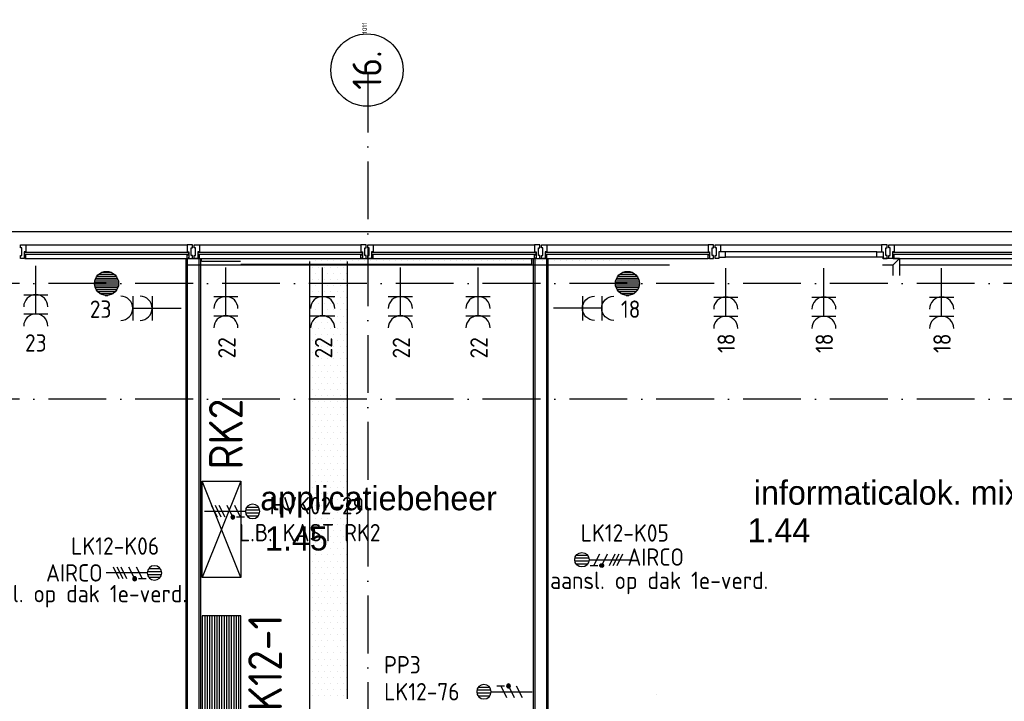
# Model space of a CAD drawing. Header units: millimetres. Extents: x 84333 to 241285, y -2244 to 84291.
# Tile 11 of 74: x 111118 to 121324, y 70843 to 77910. Entities that reach past the tile are written whole.
import ezdxf
from ezdxf.enums import TextEntityAlignment as Align

# ---------------------------------------------------------------- set-up
doc = ezdxf.new("R2010")
doc.units = ezdxf.units.MM
doc.header["$LTSCALE"] = 100
for name, pattern in [('CENTER2', [1.125, 0.75, -0.125, 0.125, -0.125]), ('DASHDOT', [9, 6, -1.5, 0, -1.5]), ('SMALL_DASH', [1.5, 0.5, -1])]:
    doc.linetypes.add(name, pattern=pattern)
doc.layers.get('0').update_dxf_attribs({"linetype": 'CONTINUOUS'})
for name, color, linetype in [('AFDELING', 4, 'CONTINUOUS'), ('AL$7----_STRAMIEN', 1, 'DASHDOT'), ('AL21----_BUITENWAND', 4, 'CONTINUOUS'), ('AL22----_BINNENWAND', 7, 'CONTINUOUS'), ('AL28----_KONSTRUKTIE', 3, 'CONTINUOUS'), ('AL31----_BUITENKOZ', 7, 'CONTINUOUS'), ('ALN-----_BLOCKNAAM', 2, 'CONTINUOUS'), ('ALXAA---_GEWBETON', 12, 'CONTINUOUS'), ('ALXOU---_GLAS', 7, 'CONTINUOUS'), ('BOUW', 8, 'CONTINUOUS'), ('EB62205-_ATTRIB', 2, 'CONTINUOUS'), ('EB62209-_ATTRIB', 2, 'CONTINUOUS'), ('EB63103-_ATTRIB', 2, 'CONTINUOUS'), ('EB63104-_ATTRIB', 2, 'CONTINUOUS'), ('EB63105-_ATTRIB', 2, 'CONTINUOUS'), ('EL62205-_KRACHT-KAST', 3, 'CONTINUOUS'), ('EL62209-_KRACHT-ASP400', 3, 'CONTINUOUS'), ('EL63103-_LICHT-WCD230V', 3, 'CONTINUOUS'), ('EL63104-_LICHT-ASP230V', 3, 'CONTINUOUS'), ('EL63105-_LICHT-KAST', 3, 'CONTINUOUS'), ('EL6441--_DATACOM', 3, 'CONTINUOUS'), ('KABELGGOOT1', 8, 'CONTINUOUS'), ('wandgoot bestaand', 30, 'CONTINUOUS')]:
    doc.layers.add(name, color=color, linetype=linetype)
doc.styles.add('1_8', font='ISO', dxfattribs={"height": 1.8})
doc.styles.add('3_5', font='iso', dxfattribs={"height": 3.5})
doc.styles.add('BURO-025', font='BUROFONT.shx', dxfattribs={"height": 250})
doc.styles.get("Standard").update_dxf_attribs({"font": 'iso.shx'})
doc.styles.add('TECHNIC', font='technic_.ttf')

# ---------------------------------------------------------------- blocks, each defined once
blk = doc.blocks.new('ES3W2A')
for p, q in [((1.25, 2), (-1.25, 2)), ((0, 2), (0, -3)), ((1.25, 0), (-1.25, 0))]:
    blk.add_line(p, q)
for centre in [(0, 3.25), (0, 1.25)]:
    blk.add_arc(centre, 1.25, 180, 0)
at = {"style": '1_8'}
for tag, flags, p in [('VERMOGEN', 9, (-2.5, 5)), ('GROEP', 8, (0, 5)), ('SCHAK', 8, (2.5, 5)), ('GELIJK', 9, (5, 5)), ('KAST', 9, (7, 5)), ('TAL', 8, (2.5, 5))]:
    blk.add_attdef(tag, text='', height=1.8, rotation=90, dxfattribs=dict(at, flags=flags)).set_placement(p, align=Align.MIDDLE_CENTER)
at = {"style": '1_8', "width": 0.7, "flags": 8}
blk.add_attdef('DOEL', text='', height=1.8, rotation=90, dxfattribs=at).set_placement((-2.5, 5), align=Align.MIDDLE_LEFT)
at = {"style": '1_8', "flags": 9}
blk.add_attdef('M_CODE', text='', height=1.8, dxfattribs=at).set_placement((0, 0), align=Align.MIDDLE_CENTER)
blk = doc.blocks.new('ES2X2')
for p, q in [((-0.45, 1.4), (-0.45, 2.6)), ((-0.15, 1.27), (-0.15, 2.73)), ((0.15, 1.27), (0.15, 2.73)), ((0.45, 1.4), (0.45, 2.6)), ((0, 1.25), (0, -3))]:
    blk.add_line(p, q)
at = {"color": 1}
for p, q in [((-0.6, 1.15), (-0.6, 0.35)), ((-0.72, -0.21), (-0.72, 0.11)), ((-0.64, -0.25), (-0.64, 0.15)), ((-0.6, 0.75), (0.6, 0.15)), ((-0.56, -0.25), (-0.56, 0.15)), ((-0.48, -0.21), (-0.48, 0.11)), ((-0.6, -0.05), (0.6, -0.65)), ((-0.6, -0.85), (0.6, -1.45)), ((-0.6, -1.25), (0.6, -1.85)), ((-0.6, -1.65), (0.6, -2.25))]:
    blk.add_line(p, q, dxfattribs=at)
blk.add_circle((0, 2), 0.75)
blk.add_circle((-0.6, -0.05), 0.2, dxfattribs=at)
at = {"style": '1_8'}
for tag, flags, p in [('VERMOGEN', 9, (-2.5, 4.5)), ('GROEP', 8, (0, 4.5)), ('SCHAK', 8, (2.5, 4.5)), ('KAST', 9, (7, 4.5)), ('DOEL', 8, (-2.5, 1))]:
    blk.add_attdef(tag, text='', height=1.8, rotation=90, dxfattribs=dict(at, flags=flags)).set_placement(p, align=Align.MIDDLE_LEFT)
at = {"style": '1_8', "flags": 8}
blk.add_attdef('TAL', text='', height=1.8, rotation=90, dxfattribs=at).set_placement((2.5, 4.5), align=Align.MIDDLE_CENTER)
at = {"style": '1_8', "flags": 9}
blk.add_attdef('M_CODE', text='', height=1.8, dxfattribs=at).set_placement((0, 0), align=Align.MIDDLE_CENTER)
blk = doc.blocks.new('ES111261')
for p, q in [((-5, 1.75), (5, 1.75)), ((-5, 1.5), (5, 1.5)), ((-5, 1.25), (5, 1.25)), ((-5, 1), (5, 1)), ((-5, 0.75), (5, 0.75)), ((-5, 0.5), (5, 0.5)), ((-5, 0.25), (5, 0.25)), ((-5, 0), (5, 0)), ((-5, -0.25), (5, -0.25)), ((-5, -0.5), (5, -0.5)), ((-5, -0.75), (5, -0.75)), ((-5, -1), (5, -1)), ((-5, -1.25), (5, -1.25)), ((-5, -1.5), (5, -1.5)), ((-5, -1.75), (5, -1.75)), ((-5, -2), (5, -2))]:
    blk.add_line(p, q)
blk.add_lwpolyline([(-5, -2), (5, -2), (5, 2), (-5, 2)], close=True)
for tag, height, style, flags, p in [('GROEPI', 1.8, '1_8', 9, (0, 9.5)), ('GROEP', 1.8, '1_8', 8, (0, 7.5)), ('CODE', 3.5, '3_5', 8, (0, 4.5)), ('M_CODE', 1.8, '1_8', 9, (0, 0)), ('KAST', 1.8, '1_8', 9, (0, -3.5)), ('VERMOGEN', 1.8, '1_8', 9, (0, -5.5)), ('DOEL', 1.8, '1_8', 9, (0, -7.5)), ('VERMOGENI', 1.8, '1_8', 9, (0, -9.5)), ('DOELI', 1.8, '1_8', 9, (0, -11.5))]:
    blk.add_attdef(tag, text='', height=height, dxfattribs=dict(style=style, flags=flags)).set_placement(p, align=Align.MIDDLE_CENTER)
at = {"style": '1_8', "flags": 9}
blk.add_attdef('RUIMTE', text='', height=1.8, dxfattribs=at).set_placement((0, -9.5), align=Align.MIDDLE)
blk = doc.blocks.new('ES111263')
for p, q in [((-5, -2), (5, 2)), ((5, -2), (-5, 2))]:
    blk.add_line(p, q)
blk.add_lwpolyline([(5, -2), (-5, -2), (-5, 2), (5, 2)], close=True)
for tag, height, style, flags, p in [('GROEPI', 1.8, '1_8', 9, (0, 9.5)), ('GROEP', 1.8, '1_8', 8, (0, 7.5)), ('CODE', 3.5, '3_5', 8, (0, 4.5)), ('M_CODE', 1.8, '1_8', 9, (0, 0)), ('KAST', 1.8, '1_8', 9, (0, -3.5)), ('VERMOGEN', 1.8, '1_8', 9, (0, -5.5)), ('DOEL', 1.8, '1_8', 9, (0, -7.5)), ('VERMOGENI', 1.8, '1_8', 9, (0, -9.5)), ('DOELI', 1.8, '1_8', 9, (0, -11.5))]:
    blk.add_attdef(tag, text='', height=height, dxfattribs=dict(style=style, flags=flags)).set_placement(p, align=Align.MIDDLE_CENTER)
at = {"style": '1_8', "flags": 9}
blk.add_attdef('RUIMTE', text='', height=1.8, dxfattribs=at).set_placement((0, -9.5), align=Align.MIDDLE)
blk = doc.blocks.new('ES3X2')
for p, q in [((-0.45, 1.4), (-0.45, 2.6)), ((-0.15, 1.27), (-0.15, 2.73)), ((0.15, 1.27), (0.15, 2.73)), ((0.45, 1.4), (0.45, 2.6)), ((0, 1.25), (0, -3))]:
    blk.add_line(p, q)
at = {"color": 210}
for p, q in [((-0.6, 0.65), (-0.6, -0.15)), ((-0.6, 0.25), (0.6, -0.35)), ((-0.72, -0.71), (-0.72, -0.39)), ((-0.64, -0.75), (-0.64, -0.35)), ((-0.6, -0.55), (0.6, -1.15)), ((-0.56, -0.75), (-0.56, -0.35)), ((-0.48, -0.71), (-0.48, -0.39)), ((-0.6, -1.35), (0.6, -1.95))]:
    blk.add_line(p, q, dxfattribs=at)
blk.add_circle((0, 2), 0.75)
blk.add_circle((-0.6, -0.55), 0.2, dxfattribs=at)
at = {"style": '1_8'}
for tag, flags, p in [('VERMOGEN', 9, (-2.5, 4.5)), ('GROEP', 8, (0, 4.5)), ('SCHAK', 8, (2.5, 4.5)), ('KAST', 9, (7, 4.5)), ('DOEL', 8, (-2.5, 1))]:
    blk.add_attdef(tag, text='', height=1.8, rotation=90, dxfattribs=dict(at, flags=flags)).set_placement(p, align=Align.MIDDLE_LEFT)
at = {"style": '1_8', "flags": 8}
blk.add_attdef('TAL', text='', height=1.8, rotation=90, dxfattribs=at).set_placement((2.5, 4.5), align=Align.MIDDLE_CENTER)
at = {"style": '1_8', "flags": 9}
blk.add_attdef('M_CODE', text='', height=1.8, dxfattribs=at).set_placement((0, 0), align=Align.MIDDLE_CENTER)
blk = doc.blocks.new('1011')
at = {"layer": 'AL$7----_STRAMIEN', "color": 7, "linetype": 'Continuous'}
blk.add_circle((-750, 0), 750, dxfattribs=at)
at = {"layer": 'AL$7----_STRAMIEN', "color": 3, "linetype": 'Continuous'}
blk.add_attdef('STR-NAAM', text='', height=600, rotation=360, dxfattribs=at).set_placement((-750, 0), align=Align.MIDDLE)
at = {"layer": 'ALN-----_BLOCKNAAM', "linetype": 'Continuous'}
blk.add_text('1011', height=100, dxfattribs=at).set_placement((0, 0))
blk = doc.blocks.new('A$C13e6995e')
at = {"layer": 'AL$7----_STRAMIEN', "color": 1}
for p, q in [((30395, 79585), (30395, 41988)), ((46585, 77420), (9657, 77420)), ((46585, 76220), (9657, 76220))]:
    blk.add_line(p, q, dxfattribs=at)
at = {"layer": 'AL21----_BUITENWAND', "color": 8}
blk.add_line((13645, 77960), (47125, 77960), dxfattribs=at)
at = {"layer": 'AL22----_BINNENWAND', "color": 8}
for p, q in [((28510, 71070), (28510, 77680)), ((28510, 77680), (28660, 77680)), ((28660, 77680), (28660, 71070)), ((32110, 71070), (32110, 77680)), ((32110, 77680), (32260, 77680)), ((32260, 77680), (32260, 71070))]:
    blk.add_line(p, q, dxfattribs=at)
at = {"layer": 'AL22----_BINNENWAND', "color": 8, "linetype": 'Continuous'}
for p, q in [((28525, 71070), (28525, 77680)), ((28645, 71070), (28645, 77680)), ((32125, 77680), (32125, 71070)), ((32245, 77680), (32245, 71070))]:
    blk.add_line(p, q, dxfattribs=at)
at = {"layer": 'AL28----_KONSTRUKTIE', "color": 8}
for centre in [(27685, 77420), (33085, 77420)]:
    blk.add_circle(centre, 125, dxfattribs=at)
at = {"layer": 'AL31----_BUITENKOZ', "color": 8, "linetype": 'Continuous'}
for p, q in [((26794, 77813), (26794, 77819)), ((26794, 77819), (26813, 77819)), ((26794, 77800), (26794, 77813)), ((26794, 77790), (26794, 77800)), ((26794, 77800), (26794, 77800)), ((26808, 77790), (26794, 77790)), ((26808, 77710), (26808, 77790)), ((26813, 77819), (26850, 77819)), ((26850, 77819), (26850, 77812)), ((26850, 77812), (26850, 77808)), ((26850, 77808), (26850, 77800)), ((26850, 77800), (26850, 77747)), ((28557, 77819), (28520, 77819)), ((28520, 77819), (28520, 77812)), ((28520, 77812), (28520, 77808)), ((28520, 77808), (28520, 77800)), ((28520, 77800), (28520, 77747)), ((28576, 77819), (28557, 77819)), ((28562, 77710), (28562, 77790)), ((28562, 77790), (28576, 77790)), ((28576, 77813), (28576, 77819)), ((28576, 77799), (28576, 77813)), ((28576, 77790), (28576, 77799)), ((28576, 77799), (28576, 77799)), ((28594, 77813), (28594, 77819)), ((28594, 77819), (28613, 77819)), ((28594, 77800), (28594, 77813)), ((28594, 77790), (28594, 77800)), ((28594, 77800), (28594, 77800)), ((28608, 77790), (28594, 77790)), ((28608, 77710), (28608, 77790)), ((28613, 77819), (28650, 77819)), ((28650, 77819), (28650, 77812)), ((28650, 77812), (28650, 77808)), ((28650, 77808), (28650, 77800)), ((28650, 77800), (28650, 77747)), ((30357, 77819), (30320, 77819)), ((30320, 77819), (30320, 77812)), ((30320, 77812), (30320, 77808)), ((30320, 77808), (30320, 77800)), ((30320, 77800), (30320, 77747)), ((30376, 77819), (30357, 77819)), ((30362, 77710), (30362, 77790)), ((30362, 77790), (30376, 77790)), ((30376, 77813), (30376, 77819)), ((30376, 77799), (30376, 77813)), ((30376, 77790), (30376, 77799)), ((30376, 77799), (30376, 77799)), ((30394, 77813), (30394, 77819)), ((30394, 77819), (30413, 77819)), ((30394, 77800), (30394, 77813)), ((30394, 77790), (30394, 77800)), ((30394, 77800), (30394, 77800)), ((30408, 77790), (30394, 77790)), ((30408, 77710), (30408, 77790)), ((30413, 77819), (30450, 77819)), ((30450, 77819), (30450, 77812)), ((30450, 77812), (30450, 77808)), ((30450, 77808), (30450, 77800)), ((30450, 77800), (30450, 77747)), ((32157, 77819), (32120, 77819)), ((32120, 77819), (32120, 77812)), ((32120, 77812), (32120, 77808)), ((32120, 77808), (32120, 77800)), ((32120, 77800), (32120, 77747)), ((32176, 77819), (32157, 77819)), ((32162, 77710), (32162, 77790)), ((32162, 77790), (32176, 77790)), ((32176, 77813), (32176, 77819)), ((32176, 77799), (32176, 77813)), ((32176, 77790), (32176, 77799)), ((32176, 77799), (32176, 77799)), ((32194, 77813), (32194, 77819)), ((32194, 77819), (32213, 77819)), ((32194, 77800), (32194, 77813)), ((32194, 77790), (32194, 77800)), ((32194, 77800), (32194, 77800)), ((32208, 77790), (32194, 77790)), ((32208, 77710), (32208, 77790)), ((32213, 77819), (32250, 77819)), ((32250, 77819), (32250, 77812)), ((32250, 77812), (32250, 77808)), ((32250, 77808), (32250, 77800)), ((32250, 77800), (32250, 77747)), ((33957, 77819), (33920, 77819)), ((33920, 77819), (33920, 77812)), ((33920, 77812), (33920, 77808)), ((33920, 77808), (33920, 77800)), ((33920, 77800), (33920, 77747)), ((33976, 77819), (33957, 77819)), ((33962, 77710), (33962, 77790)), ((33962, 77790), (33976, 77790)), ((33976, 77813), (33976, 77819)), ((33976, 77799), (33976, 77813)), ((33976, 77790), (33976, 77799)), ((33976, 77799), (33976, 77799)), ((33994, 77813), (33994, 77819)), ((33994, 77819), (34013, 77819)), ((33994, 77800), (33994, 77813)), ((33994, 77790), (33994, 77800)), ((33994, 77800), (33994, 77800)), ((34008, 77790), (33994, 77790)), ((34008, 77710), (34008, 77790)), ((34013, 77819), (34050, 77819)), ((34050, 77819), (34050, 77812)), ((34050, 77812), (34050, 77808)), ((34050, 77808), (34050, 77800)), ((34050, 77800), (34050, 77747)), ((35757, 77819), (35720, 77819)), ((35720, 77819), (35720, 77812)), ((35720, 77812), (35720, 77808)), ((35720, 77808), (35720, 77800)), ((35720, 77800), (35720, 77747)), ((35776, 77819), (35757, 77819)), ((35762, 77710), (35762, 77790)), ((35762, 77790), (35776, 77790)), ((35776, 77813), (35776, 77819)), ((35776, 77799), (35776, 77813)), ((35776, 77790), (35776, 77799)), ((35776, 77799), (35776, 77799)), ((35794, 77813), (35794, 77819)), ((35794, 77819), (35813, 77819)), ((35794, 77800), (35794, 77813)), ((35794, 77790), (35794, 77800)), ((35794, 77800), (35794, 77800)), ((35808, 77790), (35794, 77790)), ((35808, 77710), (35808, 77790)), ((35813, 77819), (35850, 77819)), ((35850, 77819), (35850, 77812)), ((35850, 77812), (35850, 77808)), ((35850, 77808), (35850, 77800)), ((35850, 77800), (35850, 77747)), ((26794, 77700), (26794, 77710)), ((26794, 77710), (26808, 77710)), ((26794, 77686), (26794, 77700)), ((26794, 77700), (26794, 77700)), ((26794, 77680), (26794, 77686)), ((26833, 77680), (26794, 77680)), ((26850, 77747), (26833, 77747)), ((26833, 77747), (26833, 77680)), ((26833, 77717), (26833, 77685)), ((26850, 77717), (26833, 77717)), ((26833, 77685), (26838, 77685)), ((26838, 77685), (26838, 77680)), ((26838, 77680), (26850, 77680)), ((26850, 77680), (26850, 77717)), ((28520, 77747), (28537, 77747)), ((28520, 77680), (28520, 77717)), ((28520, 77717), (28537, 77717)), ((28532, 77680), (28520, 77680)), ((28537, 77685), (28532, 77685)), ((28532, 77685), (28532, 77680)), ((28537, 77747), (28537, 77680)), ((28537, 77717), (28537, 77685)), ((28537, 77680), (28576, 77680)), ((28576, 77710), (28562, 77710)), ((28576, 77700), (28576, 77710)), ((28576, 77686), (28576, 77700)), ((28576, 77700), (28576, 77700)), ((28576, 77680), (28576, 77686)), ((28594, 77700), (28594, 77710)), ((28594, 77710), (28608, 77710)), ((28594, 77686), (28594, 77700)), ((28594, 77700), (28594, 77700)), ((28594, 77680), (28594, 77686)), ((28633, 77680), (28594, 77680)), ((28650, 77747), (28633, 77747)), ((28633, 77747), (28633, 77680)), ((28633, 77717), (28633, 77685)), ((28650, 77717), (28633, 77717)), ((28633, 77685), (28638, 77685)), ((28638, 77685), (28638, 77680)), ((28638, 77680), (28650, 77680)), ((28650, 77680), (28650, 77717)), ((30320, 77747), (30337, 77747)), ((30320, 77680), (30320, 77717)), ((30320, 77717), (30337, 77717)), ((30332, 77680), (30320, 77680)), ((30337, 77685), (30332, 77685)), ((30332, 77685), (30332, 77680)), ((30337, 77747), (30337, 77680)), ((30337, 77717), (30337, 77685)), ((30337, 77680), (30376, 77680)), ((30376, 77710), (30362, 77710)), ((30376, 77700), (30376, 77710)), ((30376, 77686), (30376, 77700)), ((30376, 77700), (30376, 77700)), ((30376, 77680), (30376, 77686)), ((30394, 77700), (30394, 77710)), ((30394, 77710), (30408, 77710)), ((30394, 77686), (30394, 77700)), ((30394, 77700), (30394, 77700)), ((30394, 77680), (30394, 77686)), ((30433, 77680), (30394, 77680)), ((30450, 77747), (30433, 77747)), ((30433, 77747), (30433, 77680)), ((30433, 77717), (30433, 77685)), ((30450, 77717), (30433, 77717)), ((30433, 77685), (30438, 77685)), ((30438, 77685), (30438, 77680)), ((30438, 77680), (30450, 77680)), ((30450, 77680), (30450, 77717)), ((32120, 77747), (32137, 77747)), ((32120, 77680), (32120, 77717)), ((32120, 77717), (32137, 77717)), ((32132, 77680), (32120, 77680)), ((32137, 77685), (32132, 77685)), ((32132, 77685), (32132, 77680)), ((32137, 77747), (32137, 77680)), ((32137, 77717), (32137, 77685)), ((32137, 77680), (32176, 77680)), ((32176, 77710), (32162, 77710)), ((32176, 77700), (32176, 77710)), ((32176, 77686), (32176, 77700)), ((32176, 77700), (32176, 77700)), ((32176, 77680), (32176, 77686)), ((32194, 77700), (32194, 77710)), ((32194, 77710), (32208, 77710)), ((32194, 77686), (32194, 77700)), ((32194, 77700), (32194, 77700)), ((32194, 77680), (32194, 77686)), ((32233, 77680), (32194, 77680)), ((32250, 77747), (32233, 77747)), ((32233, 77747), (32233, 77680)), ((32233, 77717), (32233, 77685)), ((32250, 77717), (32233, 77717)), ((32233, 77685), (32238, 77685)), ((32238, 77685), (32238, 77680)), ((32238, 77680), (32250, 77680)), ((32250, 77680), (32250, 77717)), ((33920, 77747), (33937, 77747)), ((33920, 77680), (33920, 77717)), ((33920, 77717), (33937, 77717)), ((33932, 77680), (33920, 77680)), ((33937, 77685), (33932, 77685)), ((33932, 77685), (33932, 77680)), ((33937, 77747), (33937, 77680)), ((33937, 77717), (33937, 77685)), ((33937, 77680), (33976, 77680)), ((33976, 77710), (33962, 77710)), ((33976, 77700), (33976, 77710)), ((33976, 77686), (33976, 77700)), ((33976, 77700), (33976, 77700)), ((33976, 77680), (33976, 77686)), ((33994, 77700), (33994, 77710)), ((33994, 77710), (34008, 77710)), ((33994, 77686), (33994, 77700)), ((33994, 77700), (33994, 77700)), ((33994, 77680), (33994, 77686)), ((34033, 77680), (33994, 77680)), ((34050, 77747), (34033, 77747)), ((34033, 77747), (34033, 77680)), ((34033, 77747), (34033, 77693)), ((34100, 77747), (34033, 77747)), ((34033, 77693), (34100, 77693)), ((34100, 77693), (34100, 77747)), ((35670, 77693), (35670, 77747)), ((35670, 77747), (35737, 77747)), ((35737, 77693), (35670, 77693)), ((35720, 77747), (35737, 77747)), ((35737, 77747), (35737, 77680)), ((35737, 77747), (35737, 77693)), ((35737, 77680), (35776, 77680)), ((35776, 77710), (35762, 77710)), ((35776, 77700), (35776, 77710)), ((35776, 77686), (35776, 77700)), ((35776, 77700), (35776, 77700)), ((35776, 77680), (35776, 77686)), ((35794, 77700), (35794, 77710)), ((35794, 77710), (35808, 77710)), ((35794, 77686), (35794, 77700)), ((35794, 77700), (35794, 77700)), ((35794, 77680), (35794, 77686)), ((35833, 77680), (35794, 77680)), ((35850, 77747), (35833, 77747)), ((35833, 77747), (35833, 77680)), ((35833, 77717), (35833, 77685)), ((35850, 77717), (35833, 77717)), ((35833, 77685), (35838, 77685)), ((35838, 77685), (35838, 77680)), ((35838, 77680), (35850, 77680)), ((35850, 77680), (35850, 77717))]:
    blk.add_line(p, q, dxfattribs=at)
at = {"layer": 'AL31----_BUITENKOZ', "color": 8}
for p, q in [((26850, 77819), (28520, 77819)), ((28650, 77819), (30320, 77819)), ((30450, 77819), (32120, 77819)), ((32250, 77819), (33920, 77819)), ((34050, 77819), (35720, 77819)), ((35850, 77819), (37520, 77819)), ((26850, 77680), (28520, 77680)), ((28650, 77680), (30320, 77680)), ((30450, 77680), (32120, 77680)), ((32250, 77680), (33920, 77680)), ((35670, 77747), (34100, 77747)), ((35670, 77693), (34100, 77693)), ((35850, 77680), (37520, 77680))]:
    blk.add_line(p, q, dxfattribs=at)
at = {"layer": 'ALXAA---_GEWBETON', "color": 8}
for p, q in [((27573, 77476), (27797, 77476)), ((27585, 77496), (27784, 77496)), ((27605, 77516), (27765, 77516)), ((27638, 77536), (27732, 77536)), ((32973, 77476), (33197, 77476)), ((32985, 77496), (33184, 77496)), ((33005, 77516), (33165, 77516)), ((33038, 77536), (33132, 77536)), ((27560, 77416), (27810, 77416)), ((27561, 77436), (27809, 77436)), ((27562, 77396), (27808, 77396)), ((27565, 77456), (27805, 77456)), ((27568, 77376), (27802, 77376)), ((32960, 77416), (33210, 77416)), ((32961, 77436), (33209, 77436)), ((32962, 77396), (33208, 77396)), ((32965, 77456), (33205, 77456)), ((32968, 77376), (33202, 77376)), ((27578, 77356), (27792, 77356)), ((27593, 77336), (27777, 77336)), ((27616, 77316), (27754, 77316)), ((27672, 77296), (27698, 77296)), ((32978, 77356), (33192, 77356)), ((32993, 77336), (33177, 77336)), ((33016, 77316), (33154, 77316)), ((33072, 77296), (33098, 77296))]:
    blk.add_line(p, q, dxfattribs=at)
at = {"layer": 'ALXOU---_GLAS', "color": 8}
for p, q in [((26835, 77719), (26835, 77745)), ((26835, 77745), (28535, 77745)), ((28535, 77719), (26835, 77719)), ((28535, 77745), (28535, 77719)), ((28635, 77719), (28635, 77745)), ((28635, 77745), (30335, 77745)), ((30335, 77719), (28635, 77719)), ((30335, 77745), (30335, 77719)), ((30435, 77719), (30435, 77745)), ((30435, 77745), (32135, 77745)), ((32135, 77719), (30435, 77719)), ((32135, 77745), (32135, 77719)), ((32235, 77719), (32235, 77745)), ((32235, 77745), (33935, 77745)), ((33935, 77719), (32235, 77719)), ((33935, 77745), (33935, 77719)), ((35835, 77719), (35835, 77745)), ((35835, 77745), (37535, 77745)), ((37535, 77719), (35835, 77719))]:
    blk.add_line(p, q, dxfattribs=at)
at = {"layer": 'KABELGGOOT1'}
for p, q in [((28671, 77680, 1500), (32092, 77680, 1500)), ((28671, 77647, 1500), (28671, 77680, 1500)), ((32092, 77680, 1500), (32092, 77615, 1500)), ((29074, 77648, 3650), (28674, 77648, 3650)), ((32092, 77615, 1500), (29076, 77615, 1500)), ((29788, 77648, 3650), (29788, 44908, 3650)), ((29789, 77654), (29789, 77654)), ((29821, 77590), (29821, 77590)), ((29852, 77654), (29852, 77654)), ((29884, 77590), (29884, 77590)), ((29916, 77654), (29916, 77654)), ((29948, 77590), (29948, 77590)), ((29979, 77654), (29979, 77654)), ((30011, 77590), (30011, 77590)), ((30043, 77654), (30043, 77654)), ((30075, 77590), (30075, 77590)), ((30106, 77654), (30106, 77654)), ((30138, 77590), (30138, 77590)), ((30170, 77654), (30170, 77654)), ((30182, 73112, 3650), (30182, 77648, 3650)), ((30233, 77654), (30233, 77654)), ((30297, 77654), (30297, 77654)), ((30360, 77654), (30360, 77654)), ((30424, 77654), (30424, 77654)), ((30487, 77654), (30487, 77654)), ((30551, 77654), (30551, 77654)), ((30614, 77654), (30614, 77654)), ((30678, 77654), (30678, 77654)), ((30741, 77654), (30741, 77654)), ((30805, 77654), (30805, 77654)), ((30868, 77654), (30868, 77654)), ((30932, 77654), (30932, 77654)), ((30995, 77654), (30995, 77654)), ((31059, 77654), (31059, 77654)), ((31122, 77654), (31122, 77654)), ((31186, 77654), (31186, 77654)), ((31249, 77654), (31249, 77654)), ((31313, 77654), (31313, 77654)), ((31376, 77654), (31376, 77654)), ((31440, 77654), (31440, 77654)), ((31503, 77654), (31503, 77654)), ((31567, 77654), (31567, 77654)), ((31630, 77654), (31630, 77654)), ((31694, 77654), (31694, 77654)), ((31757, 77654), (31757, 77654)), ((31821, 77654), (31821, 77654)), ((31884, 77654), (31884, 77654)), ((31948, 77654), (31948, 77654)), ((32011, 77654), (32011, 77654)), ((32075, 77654), (32075, 77654)), ((32138, 77654), (32138, 77654)), ((32202, 77654), (32202, 77654)), ((32265, 77654), (32265, 77654)), ((32329, 77654), (32329, 77654)), ((32392, 77654), (32392, 77654)), ((32456, 77654), (32456, 77654)), ((32519, 77654), (32519, 77654)), ((32583, 77654), (32583, 77654)), ((32646, 77654), (32646, 77654)), ((32710, 77654), (32710, 77654)), ((32773, 77654), (32773, 77654)), ((32837, 77654), (32837, 77654)), ((32900, 77654), (32900, 77654)), ((32964, 77654), (32964, 77654)), ((33027, 77654), (33027, 77654)), ((33091, 77654), (33091, 77654)), ((33154, 77654), (33154, 77654)), ((29789, 77527), (29789, 77527)), ((29852, 77527), (29852, 77527)), ((29916, 77527), (29916, 77527)), ((29979, 77527), (29979, 77527)), ((30043, 77527), (30043, 77527)), ((30106, 77527), (30106, 77527)), ((30170, 77527), (30170, 77527)), ((29789, 77400), (29789, 77400)), ((29821, 77463), (29821, 77463)), ((29852, 77400), (29852, 77400)), ((29884, 77463), (29884, 77463)), ((29916, 77400), (29916, 77400)), ((29948, 77463), (29948, 77463)), ((29979, 77400), (29979, 77400)), ((30011, 77463), (30011, 77463)), ((30043, 77400), (30043, 77400)), ((30075, 77463), (30075, 77463)), ((30106, 77400), (30106, 77400)), ((30138, 77463), (30138, 77463)), ((30170, 77400), (30170, 77400)), ((29789, 77273), (29789, 77273)), ((29821, 77336), (29821, 77336)), ((29852, 77273), (29852, 77273)), ((29884, 77336), (29884, 77336)), ((29916, 77273), (29916, 77273)), ((29948, 77336), (29948, 77336)), ((29979, 77273), (29979, 77273)), ((30011, 77336), (30011, 77336)), ((30043, 77273), (30043, 77273)), ((30075, 77336), (30075, 77336)), ((30106, 77273), (30106, 77273)), ((30138, 77336), (30138, 77336)), ((30170, 77273), (30170, 77273)), ((29821, 77209), (29821, 77209)), ((29884, 77209), (29884, 77209)), ((29948, 77209), (29948, 77209)), ((30011, 77209), (30011, 77209)), ((30075, 77209), (30075, 77209)), ((30138, 77209), (30138, 77209)), ((29789, 77146), (29789, 77146)), ((29821, 77082), (29821, 77082)), ((29852, 77146), (29852, 77146)), ((29884, 77082), (29884, 77082)), ((29916, 77146), (29916, 77146)), ((29948, 77082), (29948, 77082)), ((29979, 77146), (29979, 77146)), ((30011, 77082), (30011, 77082)), ((30043, 77146), (30043, 77146)), ((30075, 77082), (30075, 77082)), ((30106, 77146), (30106, 77146)), ((30138, 77082), (30138, 77082)), ((30170, 77146), (30170, 77146)), ((29789, 77019), (29789, 77019)), ((29852, 77019), (29852, 77019)), ((29916, 77019), (29916, 77019)), ((29979, 77019), (29979, 77019)), ((30043, 77019), (30043, 77019)), ((30106, 77019), (30106, 77019)), ((30170, 77019), (30170, 77019)), ((29789, 76892), (29789, 76892)), ((29821, 76955), (29821, 76955)), ((29852, 76892), (29852, 76892)), ((29884, 76955), (29884, 76955)), ((29916, 76892), (29916, 76892)), ((29948, 76955), (29948, 76955)), ((29979, 76892), (29979, 76892)), ((30011, 76955), (30011, 76955)), ((30043, 76892), (30043, 76892)), ((30075, 76955), (30075, 76955)), ((30106, 76892), (30106, 76892)), ((30138, 76955), (30138, 76955)), ((30170, 76892), (30170, 76892)), ((29789, 76765), (29789, 76765)), ((29821, 76828), (29821, 76828)), ((29852, 76765), (29852, 76765)), ((29884, 76828), (29884, 76828)), ((29916, 76765), (29916, 76765)), ((29948, 76828), (29948, 76828)), ((29979, 76765), (29979, 76765)), ((30011, 76828), (30011, 76828)), ((30043, 76765), (30043, 76765)), ((30075, 76828), (30075, 76828)), ((30106, 76765), (30106, 76765)), ((30138, 76828), (30138, 76828)), ((30170, 76765), (30170, 76765)), ((29821, 76701), (29821, 76701)), ((29884, 76701), (29884, 76701)), ((29948, 76701), (29948, 76701)), ((30011, 76701), (30011, 76701)), ((30075, 76701), (30075, 76701)), ((30138, 76701), (30138, 76701)), ((29789, 76638), (29789, 76638)), ((29821, 76574), (29821, 76574)), ((29852, 76638), (29852, 76638)), ((29884, 76574), (29884, 76574)), ((29916, 76638), (29916, 76638)), ((29948, 76574), (29948, 76574)), ((29979, 76638), (29979, 76638)), ((30011, 76574), (30011, 76574)), ((30043, 76638), (30043, 76638)), ((30075, 76574), (30075, 76574)), ((30106, 76638), (30106, 76638)), ((30138, 76574), (30138, 76574)), ((30170, 76638), (30170, 76638)), ((29789, 76511), (29789, 76511)), ((29821, 76447), (29821, 76447)), ((29852, 76511), (29852, 76511)), ((29884, 76447), (29884, 76447)), ((29916, 76511), (29916, 76511)), ((29948, 76447), (29948, 76447)), ((29979, 76511), (29979, 76511)), ((30011, 76447), (30011, 76447)), ((30043, 76511), (30043, 76511)), ((30075, 76447), (30075, 76447)), ((30106, 76511), (30106, 76511)), ((30138, 76447), (30138, 76447)), ((30170, 76511), (30170, 76511)), ((29789, 76384), (29789, 76384)), ((29852, 76384), (29852, 76384)), ((29916, 76384), (29916, 76384)), ((29979, 76384), (29979, 76384)), ((30043, 76384), (30043, 76384)), ((30106, 76384), (30106, 76384)), ((30170, 76384), (30170, 76384)), ((29789, 76257), (29789, 76257)), ((29821, 76320), (29821, 76320)), ((29852, 76257), (29852, 76257)), ((29884, 76320), (29884, 76320)), ((29916, 76257), (29916, 76257)), ((29948, 76320), (29948, 76320)), ((29979, 76257), (29979, 76257)), ((30011, 76320), (30011, 76320)), ((30043, 76257), (30043, 76257)), ((30075, 76320), (30075, 76320)), ((30106, 76257), (30106, 76257)), ((30138, 76320), (30138, 76320)), ((30170, 76257), (30170, 76257)), ((29821, 76193), (29821, 76193)), ((29884, 76193), (29884, 76193)), ((29948, 76193), (29948, 76193)), ((30011, 76193), (30011, 76193)), ((30075, 76193), (30075, 76193)), ((30138, 76193), (30138, 76193)), ((29789, 76130), (29789, 76130)), ((29821, 76066), (29821, 76066)), ((29852, 76130), (29852, 76130)), ((29884, 76066), (29884, 76066)), ((29916, 76130), (29916, 76130)), ((29948, 76066), (29948, 76066)), ((29979, 76130), (29979, 76130)), ((30011, 76066), (30011, 76066)), ((30043, 76130), (30043, 76130)), ((30075, 76066), (30075, 76066)), ((30106, 76130), (30106, 76130)), ((30138, 76066), (30138, 76066)), ((30170, 76130), (30170, 76130)), ((29789, 76003), (29789, 76003)), ((29821, 75939), (29821, 75939)), ((29852, 76003), (29852, 76003)), ((29884, 75939), (29884, 75939)), ((29916, 76003), (29916, 76003)), ((29948, 75939), (29948, 75939)), ((29979, 76003), (29979, 76003)), ((30011, 75939), (30011, 75939)), ((30043, 76003), (30043, 76003)), ((30075, 75939), (30075, 75939)), ((30106, 76003), (30106, 76003)), ((30138, 75939), (30138, 75939)), ((30170, 76003), (30170, 76003)), ((29789, 75876), (29789, 75876)), ((29852, 75876), (29852, 75876)), ((29916, 75876), (29916, 75876)), ((29979, 75876), (29979, 75876)), ((30043, 75876), (30043, 75876)), ((30106, 75876), (30106, 75876)), ((30170, 75876), (30170, 75876)), ((29789, 75749), (29789, 75749)), ((29821, 75812), (29821, 75812)), ((29852, 75749), (29852, 75749)), ((29884, 75812), (29884, 75812)), ((29916, 75749), (29916, 75749)), ((29948, 75812), (29948, 75812)), ((29979, 75749), (29979, 75749)), ((30011, 75812), (30011, 75812)), ((30043, 75749), (30043, 75749)), ((30075, 75812), (30075, 75812)), ((30106, 75749), (30106, 75749)), ((30138, 75812), (30138, 75812)), ((30170, 75749), (30170, 75749)), ((29821, 75685), (29821, 75685)), ((29884, 75685), (29884, 75685)), ((29948, 75685), (29948, 75685)), ((30011, 75685), (30011, 75685)), ((30075, 75685), (30075, 75685)), ((30138, 75685), (30138, 75685)), ((29789, 75622), (29789, 75622)), ((29821, 75558), (29821, 75558)), ((29852, 75622), (29852, 75622)), ((29884, 75558), (29884, 75558)), ((29916, 75622), (29916, 75622)), ((29948, 75558), (29948, 75558)), ((29979, 75622), (29979, 75622)), ((30011, 75558), (30011, 75558)), ((30043, 75622), (30043, 75622)), ((30075, 75558), (30075, 75558)), ((30106, 75622), (30106, 75622)), ((30138, 75558), (30138, 75558)), ((30170, 75622), (30170, 75622)), ((29789, 75495), (29789, 75495)), ((29821, 75431), (29821, 75431)), ((29852, 75495), (29852, 75495)), ((29884, 75431), (29884, 75431)), ((29916, 75495), (29916, 75495)), ((29948, 75431), (29948, 75431)), ((29979, 75495), (29979, 75495)), ((30011, 75431), (30011, 75431)), ((30043, 75495), (30043, 75495)), ((30075, 75431), (30075, 75431)), ((30106, 75495), (30106, 75495)), ((30138, 75431), (30138, 75431)), ((30170, 75495), (30170, 75495)), ((29789, 75368), (29789, 75368)), ((29852, 75368), (29852, 75368)), ((29916, 75368), (29916, 75368)), ((29979, 75368), (29979, 75368)), ((30043, 75368), (30043, 75368)), ((30106, 75368), (30106, 75368)), ((30170, 75368), (30170, 75368)), ((29789, 75241), (29789, 75241)), ((29821, 75304), (29821, 75304)), ((29852, 75241), (29852, 75241)), ((29884, 75304), (29884, 75304)), ((29916, 75241), (29916, 75241)), ((29948, 75304), (29948, 75304)), ((29979, 75241), (29979, 75241)), ((30011, 75304), (30011, 75304)), ((30043, 75241), (30043, 75241)), ((30075, 75304), (30075, 75304)), ((30106, 75241), (30106, 75241)), ((30138, 75304), (30138, 75304)), ((30170, 75241), (30170, 75241)), ((29821, 75177), (29821, 75177)), ((29884, 75177), (29884, 75177)), ((29948, 75177), (29948, 75177)), ((30011, 75177), (30011, 75177)), ((30075, 75177), (30075, 75177)), ((30138, 75177), (30138, 75177)), ((29789, 75114), (29789, 75114)), ((29821, 75050), (29821, 75050)), ((29852, 75114), (29852, 75114)), ((29884, 75050), (29884, 75050)), ((29916, 75114), (29916, 75114)), ((29948, 75050), (29948, 75050)), ((29979, 75114), (29979, 75114)), ((30011, 75050), (30011, 75050)), ((30043, 75114), (30043, 75114)), ((30075, 75050), (30075, 75050)), ((30106, 75114), (30106, 75114)), ((30138, 75050), (30138, 75050)), ((30170, 75114), (30170, 75114)), ((29789, 74987), (29789, 74987)), ((29821, 74923), (29821, 74923)), ((29852, 74987), (29852, 74987)), ((29884, 74923), (29884, 74923)), ((29916, 74987), (29916, 74987)), ((29948, 74923), (29948, 74923)), ((29979, 74987), (29979, 74987)), ((30011, 74923), (30011, 74923)), ((30043, 74987), (30043, 74987)), ((30075, 74923), (30075, 74923)), ((30106, 74987), (30106, 74987)), ((30138, 74923), (30138, 74923)), ((30170, 74987), (30170, 74987)), ((29789, 74860), (29789, 74860)), ((29852, 74860), (29852, 74860)), ((29916, 74860), (29916, 74860)), ((29979, 74860), (29979, 74860)), ((30043, 74860), (30043, 74860)), ((30106, 74860), (30106, 74860)), ((30170, 74860), (30170, 74860)), ((29789, 74733), (29789, 74733)), ((29821, 74796), (29821, 74796)), ((29852, 74733), (29852, 74733)), ((29884, 74796), (29884, 74796)), ((29916, 74733), (29916, 74733)), ((29948, 74796), (29948, 74796)), ((29979, 74733), (29979, 74733)), ((30011, 74796), (30011, 74796)), ((30043, 74733), (30043, 74733)), ((30075, 74796), (30075, 74796)), ((30106, 74733), (30106, 74733)), ((30138, 74796), (30138, 74796)), ((30170, 74733), (30170, 74733)), ((29821, 74669), (29821, 74669)), ((29884, 74669), (29884, 74669)), ((29948, 74669), (29948, 74669)), ((30011, 74669), (30011, 74669)), ((30075, 74669), (30075, 74669)), ((30138, 74669), (30138, 74669)), ((29789, 74606), (29789, 74606)), ((29821, 74542), (29821, 74542)), ((29852, 74606), (29852, 74606)), ((29884, 74542), (29884, 74542)), ((29916, 74606), (29916, 74606)), ((29948, 74542), (29948, 74542)), ((29979, 74606), (29979, 74606)), ((30011, 74542), (30011, 74542)), ((30043, 74606), (30043, 74606)), ((30075, 74542), (30075, 74542)), ((30106, 74606), (30106, 74606)), ((30138, 74542), (30138, 74542)), ((30170, 74606), (30170, 74606)), ((29789, 74479), (29789, 74479)), ((29821, 74415), (29821, 74415)), ((29852, 74479), (29852, 74479)), ((29884, 74415), (29884, 74415)), ((29916, 74479), (29916, 74479)), ((29948, 74415), (29948, 74415)), ((29979, 74479), (29979, 74479)), ((30011, 74415), (30011, 74415)), ((30043, 74479), (30043, 74479)), ((30075, 74415), (30075, 74415)), ((30106, 74479), (30106, 74479)), ((30138, 74415), (30138, 74415)), ((30170, 74479), (30170, 74479)), ((29789, 74352), (29789, 74352)), ((29852, 74352), (29852, 74352)), ((29916, 74352), (29916, 74352)), ((29979, 74352), (29979, 74352)), ((30043, 74352), (30043, 74352)), ((30106, 74352), (30106, 74352)), ((30170, 74352), (30170, 74352)), ((29789, 74225), (29789, 74225)), ((29821, 74288), (29821, 74288)), ((29852, 74225), (29852, 74225)), ((29884, 74288), (29884, 74288)), ((29916, 74225), (29916, 74225)), ((29948, 74288), (29948, 74288)), ((29979, 74225), (29979, 74225)), ((30011, 74288), (30011, 74288)), ((30043, 74225), (30043, 74225)), ((30075, 74288), (30075, 74288)), ((30106, 74225), (30106, 74225)), ((30138, 74288), (30138, 74288)), ((30170, 74225), (30170, 74225)), ((29821, 74161), (29821, 74161)), ((29884, 74161), (29884, 74161)), ((29948, 74161), (29948, 74161)), ((30011, 74161), (30011, 74161)), ((30075, 74161), (30075, 74161)), ((30138, 74161), (30138, 74161)), ((29789, 74098), (29789, 74098)), ((29821, 74034), (29821, 74034)), ((29852, 74098), (29852, 74098)), ((29884, 74034), (29884, 74034)), ((29916, 74098), (29916, 74098)), ((29948, 74034), (29948, 74034)), ((29979, 74098), (29979, 74098)), ((30011, 74034), (30011, 74034)), ((30043, 74098), (30043, 74098)), ((30075, 74034), (30075, 74034)), ((30106, 74098), (30106, 74098)), ((30138, 74034), (30138, 74034)), ((30170, 74098), (30170, 74098)), ((29789, 73971), (29789, 73971)), ((29821, 73907), (29821, 73907)), ((29852, 73971), (29852, 73971)), ((29884, 73907), (29884, 73907)), ((29916, 73971), (29916, 73971)), ((29948, 73907), (29948, 73907)), ((29979, 73971), (29979, 73971)), ((30011, 73907), (30011, 73907)), ((30043, 73971), (30043, 73971)), ((30075, 73907), (30075, 73907)), ((30106, 73971), (30106, 73971)), ((30138, 73907), (30138, 73907)), ((30170, 73971), (30170, 73971)), ((29789, 73844), (29789, 73844)), ((29852, 73844), (29852, 73844)), ((29916, 73844), (29916, 73844)), ((29979, 73844), (29979, 73844)), ((30043, 73844), (30043, 73844)), ((30106, 73844), (30106, 73844)), ((30170, 73844), (30170, 73844)), ((29789, 73717), (29789, 73717)), ((29821, 73780), (29821, 73780)), ((29852, 73717), (29852, 73717)), ((29884, 73780), (29884, 73780)), ((29916, 73717), (29916, 73717)), ((29948, 73780), (29948, 73780)), ((29979, 73717), (29979, 73717)), ((30011, 73780), (30011, 73780)), ((30043, 73717), (30043, 73717)), ((30075, 73780), (30075, 73780)), ((30106, 73717), (30106, 73717)), ((30138, 73780), (30138, 73780)), ((30170, 73717), (30170, 73717)), ((29789, 73590), (29789, 73590)), ((29821, 73653), (29821, 73653)), ((29852, 73590), (29852, 73590)), ((29884, 73653), (29884, 73653)), ((29916, 73590), (29916, 73590)), ((29948, 73653), (29948, 73653)), ((29979, 73590), (29979, 73590)), ((30043, 73590), (30043, 73590)), ((30075, 73653), (30075, 73653)), ((30106, 73590), (30106, 73590)), ((30138, 73653), (30138, 73653)), ((30170, 73590), (30170, 73590)), ((29821, 73526), (29821, 73526)), ((29884, 73526), (29884, 73526)), ((29948, 73526), (29948, 73526)), ((30011, 73526), (30011, 73526)), ((30075, 73526), (30075, 73526)), ((30138, 73526), (30138, 73526)), ((29789, 73463), (29789, 73463)), ((29821, 73399), (29821, 73399)), ((29852, 73463), (29852, 73463)), ((29884, 73399), (29884, 73399)), ((29916, 73463), (29916, 73463)), ((29948, 73399), (29948, 73399)), ((29979, 73463), (29979, 73463)), ((30011, 73399), (30011, 73399)), ((30043, 73463), (30043, 73463)), ((30075, 73399), (30075, 73399)), ((30106, 73463), (30106, 73463)), ((30138, 73399), (30138, 73399)), ((30170, 73463), (30170, 73463)), ((29789, 73336), (29789, 73336)), ((29852, 73336), (29852, 73336)), ((29916, 73336), (29916, 73336)), ((29979, 73336), (29979, 73336)), ((30043, 73336), (30043, 73336)), ((30106, 73336), (30106, 73336)), ((30170, 73336), (30170, 73336)), ((29789, 73209), (29789, 73209)), ((29821, 73272), (29821, 73272)), ((29852, 73209), (29852, 73209)), ((29884, 73272), (29884, 73272)), ((29916, 73209), (29916, 73209)), ((29948, 73272), (29948, 73272)), ((29979, 73209), (29979, 73209)), ((30011, 73272), (30011, 73272)), ((30043, 73209), (30043, 73209)), ((30075, 73272), (30075, 73272)), ((30106, 73209), (30106, 73209)), ((30138, 73272), (30138, 73272)), ((30170, 73209), (30170, 73209)), ((29821, 73145), (29821, 73145)), ((29884, 73145), (29884, 73145)), ((29948, 73145), (29948, 73145)), ((30011, 73145), (30011, 73145)), ((30075, 73145), (30075, 73145)), ((30138, 73145), (30138, 73145)), ((33387, 73155), (33387, 73155))]:
    blk.add_line(p, q, dxfattribs=at)
at = {"layer": 'AL$7----_STRAMIEN', "xscale": 0.5, "yscale": 0.5, "zscale": 0.5, "rotation": 90.00000000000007}
blk.add_blockref('1011', (30385, 80007), dxfattribs=at).add_auto_attribs({'STR-NAAM': '16.'})
at = {"layer": 'AFDELING', "color": 8, "style": 'TECHNIC'}
for p in [(92219, 54468), (58038, 41625), (88108, 41444)]:
    blk.add_attdef('VIDE', text='', height=500, dxfattribs=at).set_placement(p, align=Align.CENTER)
blk.add_attdef('VIDE', text='', height=500, rotation=90, dxfattribs=at).set_placement((75129, 25766), align=Align.CENTER)
at = {"layer": 'BOUW', "style": 'BURO-025'}
for s, p in [('applicatiebeheer', (29279, 75068)), ('informaticalok. mix. lessen', (34395, 75126)), ('1.44', (34330, 74735)), ('1.45', (29328, 74651))]:
    blk.add_text(s, height=250, dxfattribs=at).set_placement(p)
blk = doc.blocks.new('*U99')
at = {"color": 0, "linetype": 'SMALL_DASH', "ltscale": 100}
for p, q in [((0, 32, -1100), (14418, 32, -1100)), ((0, -32, -1100), (14418, -32, -1100))]:
    blk.add_line(p, q, dxfattribs=at)
at = {"color": 2, "linetype": 'CENTER2', "ltscale": 100}
for tag in ['CODE', 'POSITIONCODE', 'SECTIONCODE']:
    blk.add_attdef(tag, (0, 0), '', height=1.8, dxfattribs=at)
blk = doc.blocks.new('*U103')
at = {"color": 0, "linetype": 'SMALL_DASH', "ltscale": 100}
for p, q in [((0, 32, -1100), (7205, 32, -1100)), ((0, -32, -1100), (7205, -32, -1100))]:
    blk.add_line(p, q, dxfattribs=at)
at = {"color": 2, "linetype": 'CENTER2', "ltscale": 100}
for tag in ['CODE', 'POSITIONCODE', 'SECTIONCODE']:
    blk.add_attdef(tag, (0, 0), '', height=1.8, dxfattribs=at)
blk = doc.blocks.new('*U102')
at = {"color": 0, "linetype": 'SMALL_DASH', "ltscale": 100}
for p, q in [((32.5, 32.5, -1100), (-145, 32.5, -1100)), ((-32.5, -32.5, -1100), (32.5, 32.5, -1100)), ((32.5, 32.5, -1100), (32.5, -145, -1100)), ((-145, -32.5, -1100), (-32.5, -32.5, -1100)), ((-32.5, -145, -1100), (-32.5, -32.5, -1100))]:
    blk.add_line(p, q, dxfattribs=at)
at = {"color": 2, "linetype": 'CENTER2', "ltscale": 100}
for tag in ['CODE', 'SECTIONCODE', 'POSITIONCODE']:
    blk.add_attdef(tag, (0, 0), '', height=1.8, dxfattribs=at)
blk = doc.blocks.new('*U104')
at = {"color": 0, "linetype": 'SMALL_DASH', "ltscale": 100}
for p, q in [((0, 32, -1100), (3417, 32, -1100)), ((0, -32, -1100), (3417, -32, -1100))]:
    blk.add_line(p, q, dxfattribs=at)
at = {"color": 2, "linetype": 'CENTER2', "ltscale": 100}
for tag in ['CODE', 'POSITIONCODE', 'SECTIONCODE']:
    blk.add_attdef(tag, (0, 0), '', height=1.8, dxfattribs=at)

msp = doc.modelspace()

# ---------------------------------------------------------------- block references
at = {"layer": 'EL62205-_KRACHT-KAST'}
ref = msp.add_blockref('ES111261', (113211, 71228), dxfattribs=dict(at, xscale=100, yscale=100, zscale=100, rotation=270))
ref.add_attrib('CODE', 'KK12-1', dxfattribs={"layer": 'EB62205-_ATTRIB', "color": 3, "height": 350, "rotation": 90, "style": '3_5', "flags": 8}).set_placement((113662, 71113), align=Align.MIDDLE_CENTER)
at = {"layer": 'EL62209-_KRACHT-ASP400'}
ref = msp.add_blockref('ES2X2', (113332, 72813), dxfattribs=dict(at, xscale=-100, yscale=100, zscale=100, rotation=270))
ref.add_attrib('DOEL', 'L.B. KAST RK2', dxfattribs={"layer": 'EB62209-_ATTRIB', "color": 1, "height": 180, "style": '1_8', "flags": 8}).set_placement((114858, 72592), align=Align.MIDDLE_RIGHT)
ref.add_attrib('GROEP', 'HVK02-29', dxfattribs={"layer": 'EB62209-_ATTRIB', "color": 1, "height": 180, "style": '1_8', "flags": 8}).set_placement((114688, 72872), align=Align.MIDDLE_RIGHT)
ref = msp.add_blockref('ES2X2', (117146, 72311), dxfattribs=dict(at, xscale=100, yscale=100, zscale=100, rotation=90))
ref.add_attrib('DOEL', 'AIRCO', dxfattribs={"layer": 'EB62209-_ATTRIB', "color": 1, "height": 180, "style": '1_8', "flags": 8}).set_placement((118003, 72339), align=Align.MIDDLE_RIGHT)
ref.add_attrib('GROEP', 'LK12-K05', dxfattribs={"layer": 'EB62209-_ATTRIB', "color": 1, "height": 180, "style": '1_8', "flags": 8}).set_placement((117847, 72589), align=Align.MIDDLE_RIGHT)
ref.add_attrib('SCHAK', 'aansl. op dak 1e-verd.', dxfattribs={"layer": 'EB62209-_ATTRIB', "color": 1, "height": 180, "style": '1_8', "flags": 8}).set_placement((118877, 72098), align=Align.MIDDLE_RIGHT)
ref = msp.add_blockref('ES2X2', (112315, 72174), dxfattribs=dict(at, xscale=-100, yscale=100, zscale=100, rotation=270))
ref.add_attrib('DOEL', 'AIRCO ', dxfattribs={"layer": 'EB62209-_ATTRIB', "color": 1, "height": 180, "style": '1_8', "flags": 8}).set_placement((112080, 72175), align=Align.MIDDLE_RIGHT)
ref.add_attrib('GROEP', 'LK12-K06', dxfattribs={"layer": 'EB62209-_ATTRIB', "color": 1, "height": 180, "style": '1_8', "flags": 8}).set_placement((112564, 72453), align=Align.MIDDLE_RIGHT)
ref.add_attrib('SCHAK', 'aansl. op dak 1e-verd.', dxfattribs={"layer": 'EB62209-_ATTRIB', "color": 1, "height": 180, "style": '1_8', "flags": 8}).set_placement((112852, 71960), align=Align.MIDDLE_RIGHT)
at = {"layer": 'EL63103-_LICHT-WCD230V'}
ref = msp.add_blockref('ES3W2A', (111285, 75059, 1050), dxfattribs=dict(at, xscale=100, yscale=100, zscale=100, rotation=180))
ref.add_attrib('GROEP', '23', dxfattribs={"layer": 'EB63103-_ATTRIB', "color": 1, "height": 180, "style": '1_8', "flags": 8}).set_placement((111285, 74559, 1050), align=Align.MIDDLE_CENTER)
ref = msp.add_blockref('ES3W2A', (113255, 75041), dxfattribs=dict(at, xscale=100, yscale=100, zscale=100, rotation=180))
ref.add_attrib('GROEP', '22', dxfattribs={"layer": 'EB63103-_ATTRIB', "color": 1, "height": 180, "rotation": 90, "style": '1_8', "flags": 8}).set_placement((113265, 74619), align=Align.MIDDLE_RIGHT)
ref = msp.add_blockref('ES3W2A', (114258, 75041), dxfattribs=dict(at, xscale=100, yscale=100, zscale=100, rotation=180))
ref.add_attrib('GROEP', '22', dxfattribs={"layer": 'EB63103-_ATTRIB', "color": 1, "height": 180, "rotation": 90, "style": '1_8', "flags": 8}).set_placement((114268, 74619), align=Align.MIDDLE_RIGHT)
ref = msp.add_blockref('ES3W2A', (115064, 75041), dxfattribs=dict(at, xscale=100, yscale=100, zscale=100, rotation=180))
ref.add_attrib('GROEP', '22', dxfattribs={"layer": 'EB63103-_ATTRIB', "color": 1, "height": 180, "rotation": 90, "style": '1_8', "flags": 8}).set_placement((115074, 74619), align=Align.MIDDLE_RIGHT)
ref = msp.add_blockref('ES3W2A', (115869, 75041), dxfattribs=dict(at, xscale=100, yscale=100, zscale=100, rotation=180))
ref.add_attrib('GROEP', '22', dxfattribs={"layer": 'EB63103-_ATTRIB', "color": 1, "height": 180, "rotation": 90, "style": '1_8', "flags": 8}).set_placement((115879, 74619), align=Align.MIDDLE_RIGHT)
ref = msp.add_blockref('ES3W2A', (118437, 75035), dxfattribs=dict(at, xscale=100, yscale=100, zscale=100, rotation=180))
ref.add_attrib('GROEP', '18', dxfattribs={"layer": 'EB63103-_ATTRIB', "color": 1, "height": 180, "rotation": 90, "style": '1_8', "flags": 8}).set_placement((118441, 74657), align=Align.MIDDLE_RIGHT)
ref = msp.add_blockref('ES3W2A', (119454, 75035), dxfattribs=dict(at, xscale=100, yscale=100, zscale=100, rotation=180))
ref.add_attrib('GROEP', '18', dxfattribs={"layer": 'EB63103-_ATTRIB', "color": 1, "height": 180, "rotation": 90, "style": '1_8', "flags": 8}).set_placement((119458, 74657), align=Align.MIDDLE_RIGHT)
ref = msp.add_blockref('ES3W2A', (120675, 75035), dxfattribs=dict(at, xscale=100, yscale=100, zscale=100, rotation=180))
ref.add_attrib('GROEP', '18', dxfattribs={"layer": 'EB63103-_ATTRIB', "color": 1, "height": 180, "rotation": 90, "style": '1_8', "flags": 8}).set_placement((120679, 74657), align=Align.MIDDLE_RIGHT)
ref = msp.add_blockref('ES3W2A', (112491, 74918), dxfattribs=dict(at, xscale=100, yscale=100, zscale=100, rotation=90))
ref.add_attrib('GROEP', '23', dxfattribs={"layer": 'EB63103-_ATTRIB', "color": 1, "height": 180, "style": '1_8', "flags": 8}).set_placement((112069, 74909), align=Align.MIDDLE_RIGHT)
ref = msp.add_blockref('ES3W2A', (116951, 74918), dxfattribs=dict(at, xscale=-100, yscale=100, zscale=100, rotation=270))
ref.add_attrib('GROEP', '18', dxfattribs={"layer": 'EB63103-_ATTRIB', "color": 1, "height": 180, "style": '1_8', "flags": 8}).set_placement((117553, 74909), align=Align.MIDDLE_RIGHT)
at = {"layer": 'EL63104-_LICHT-ASP230V'}
ref = msp.add_blockref('ES3X2', (116130, 70943), dxfattribs=dict(at, xscale=-100, yscale=100, zscale=100, rotation=90))
ref.add_attrib('DOEL', 'PP3', dxfattribs={"layer": 'EB63104-_ATTRIB', "color": 1, "height": 180, "style": '1_8', "flags": 8}).set_placement((114895, 71222), align=Align.MIDDLE_LEFT)
ref.add_attrib('GROEP', 'LK12-76', dxfattribs={"layer": 'EB63104-_ATTRIB', "color": 1, "height": 180, "style": '1_8', "flags": 8}).set_placement((114896, 70943), align=Align.MIDDLE_LEFT)
at = {"layer": 'EL63105-_LICHT-KAST'}
ref = msp.add_blockref('ES111263', (113209, 72626), dxfattribs=dict(at, xscale=100, yscale=100, zscale=100, rotation=90))
ref.add_attrib('CODE', 'RK2', dxfattribs={"layer": 'EB63105-_ATTRIB', "color": 3, "height": 350, "rotation": 90, "style": '3_5', "flags": 8}).set_placement((113255, 73614), align=Align.MIDDLE_CENTER)
at = {"layer": 'EL6441--_DATACOM'}
msp.add_blockref('A$C13e6995e', (84333, -2244), dxfattribs=at)
at = {"layer": 'wandgoot bestaand', "linetype": 'SMALL_DASH', "ltscale": 100}
for name, p in [('*U99', (98435, 75402, 1100)), ('*U103', (112855, 75402, 1100)), ('*U102', (120206, 75402, 1100)), ('*U104', (120238, 75402, 1100))]:
    msp.add_blockref(name, p, dxfattribs=at)

doc.saveas('drawing.dxf')
